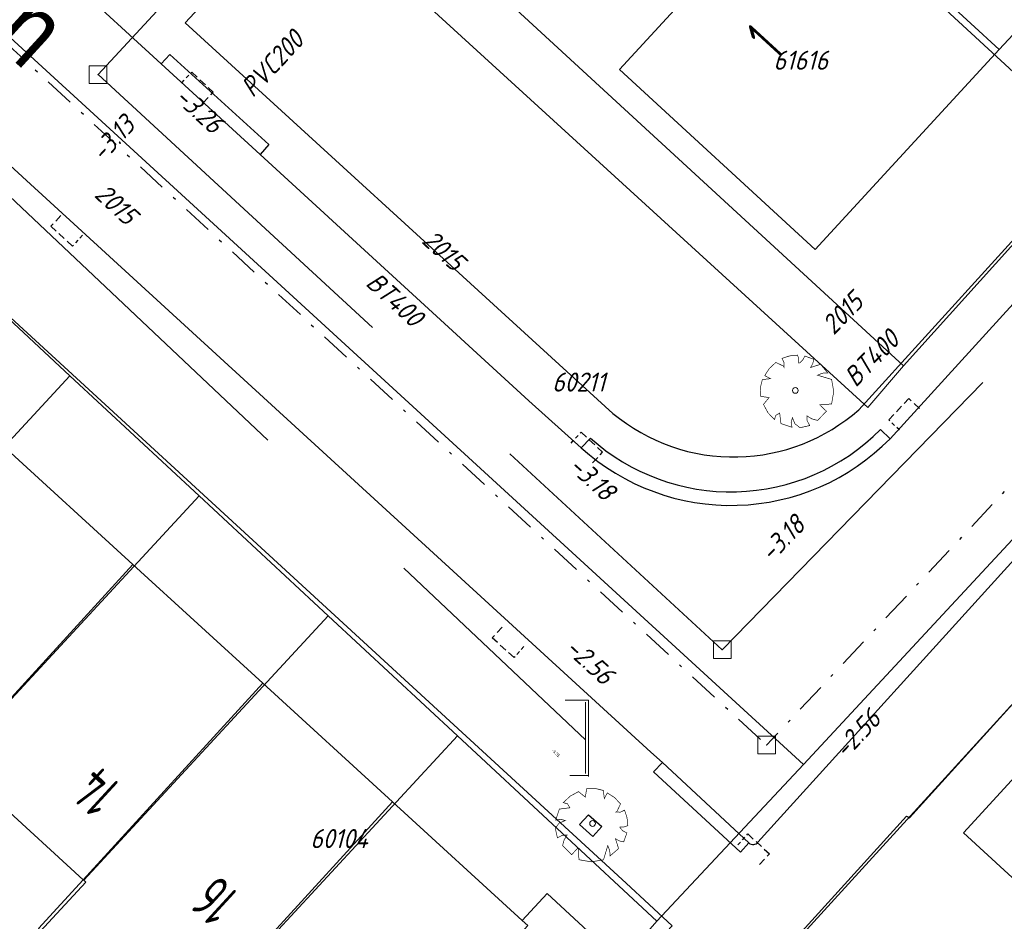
# Model space of a CAD drawing. Header units: metres. Extents: x 111546 to 149831, y 498798 to 507863.
# Tile 164 of 256: x 111850 to 111884, y 501493 to 501524. Entities that reach past the tile are written whole.
import ezdxf
from ezdxf.enums import TextEntityAlignment as Align

# ---------------------------------------------------------------- set-up
doc = ezdxf.new("R2010")
doc.units = ezdxf.units.M
doc.linetypes.add('DASHDOT', pattern=[25.4, 12.7, -6.35, 0, -6.35])
doc.linetypes.add('DASHED', pattern=[19.05, 12.7, -6.35])
doc.layers.add('0-kadastrale percelen', color=253, linetype='AI-KADASTRAAL', lineweight=9)
for name, color, linetype in [('2-bs-Put Hemelwater overstort', 253, 'Continuous'), ('2-bs-Put inspectie', 252, 'Continuous'), ('2-bs-Put inspectie nummer', 252, 'Continuous'), ('2-bs-Put Koppelstuk', 1, 'Continuous'), ('2-bs-Put Koppelstuk  nummer', 253, 'Continuous'), ('2-bs-Streng gemengd  bobtot', 252, 'Continuous'), ('2-bs-Streng persleiding VW', 253, 'Continuous'), ('2-bs-Streng regenwater', 252, 'DASHDOT'), ('2-bs-Streng regenwater  aanlegjaar', 252, 'Continuous'), ('2-bs-Streng regenwater  bobtot', 252, 'Continuous'), ('2-bs-Streng verb vwa', 252, 'DASHED'), ('2-bs-Streng verb vwa aanlegjaar', 252, 'Continuous'), ('2-bs-Streng verb vwa diameter', 252, 'Continuous'), ('2-bs-Streng volgeschuimd', 7, 'DASHED'), ('2-bs-Streng volgeschuimd bob', 3, 'Continuous'), ('2-vw-Streng gemengd diameter', 54, 'Continuous'), ('3-bs-trottoirkolk', 252, 'Continuous'), ('3-vw-HV-304010-Opbreken tegels-opp', 150, 'AI-KADASTRAAL'), ('B01_HOOFDGEBOUW', 1, 'Continuous'), ('B07_TUSSENMUUR', 1, 'Continuous'), ('Default', 10, 'Continuous'), ('Q26_BOOM', 252, 'Continuous'), ('V02_KNTOPENVERH', 252, 'Continuous'), ('V03_KNTTEGELPAD', 252, 'Continuous'), ('V04_KNTOP-INRIT', 252, 'Continuous'), ('Z02_HUISNUMMER', 7, 'Continuous'), ('Z06_STRAATNAAM', 7, 'Continuous')]:
    doc.layers.add(name, color=color, linetype=linetype)
doc.layers.add('3-nw-menggranulaat', color=7, linetype='Continuous', lineweight=13, true_color=0xebebeb)
doc.styles.get("Standard").update_dxf_attribs({"font": 'isocp-ie.shx'})
doc.styles.add('Zaanstad', font='ARIALN.TTF')
doc.linetypes.add('AI-KADASTRAAL', pattern='A,5.5,-2,["K",Standard,S=1.8,R=0,X=0,Y=-0.9],-2,5.5,-2,[5,NLCS.SHX,S=0.75,R=0,X=0,Y=0],-2', length=19)
pattern_1 = [(294.51638, (112010.33835, 501946.37295), (-0.2375469, -0.6359021), [0.4, -0.56]), (294.51638, (112010.27896, 501946.21397), (-0.2375469, -0.6359021), [0.16, -0.8]), (294.51638, (112010.49732, 501946.31356), (-0.2375469, -0.6359021), [0.16, -0.8])]

# ---------------------------------------------------------------- blocks, each defined once
blk = doc.blocks.new('Q26')
at = {"linetype": 'Continuous', "lineweight": 20, "const_width": 0.0225}
blk.add_lwpolyline([(0.757, 0.516), (1.237, 0.371), (1.308, -0.046), (1.235, -0.463), (0.83, -0.494), (1.061, -0.711), (0.757, -1.022), (0.565, -0.971), (0.395, -0.867), (0.404, -1.032), (0.49, -1.198), (0.163, -1.271), (-0.015, -1.136), (-0.097, -0.929), (-0.141, -1.084), (-0.112, -1.255), (-0.489, -1.131), (-0.532, -0.774), (-0.668, -0.854), (-0.707, -0.996), (-0.927, -0.766), (-1.083, -0.479), (-0.894, -0.246), (-1.181, -0.203), (-1.187, 0.104), (-1.122, 0.367), (-0.847, 0.398), (-1.04, 0.503), (-0.879, 0.749), (-0.663, 0.95), (-0.402, 0.826), (-0.388, 0.795), (-0.382, 0.942), (-0.452, 1.088), (-0.194, 1.172), (0.076, 1.199), (0.118, 1.07), (0.119, 0.935), (0.148, 0.935), (0.252, 1.031), (0.325, 1.167), (0.626, 1.059), (0.6, 0.925), (0.525, 0.78), (0.856, 0.885), (1.105, 0.593), (0.924, 0.584)], close=True, dxfattribs=at)
at = {"linetype": 'Continuous', "lineweight": 20}
blk.add_circle((0.001, -0.001), 0.0983, dxfattribs=at)
blk = doc.blocks.new('PUTVNB')
at = {"linetype": 'Continuous', "lineweight": 13}
blk.add_line((-0.008, -0.504), (-0.004, -0.498), dxfattribs=at)
at = {"linetype": 'Continuous', "lineweight": 13, "ltscale": 0.04, "flags": 128}
blk.add_lwpolyline([(-0.5, 0.5), (-0.5, -0.5), (0.5, -0.5), (0.5, 0.5), (-0.5, 0.5)], dxfattribs=at)
at = {"linetype": 'Continuous', "lineweight": 13}
blk.add_point((0, 0), dxfattribs=at)
blk = doc.blocks.new('DICH')
at = {"layer": '2-bs-Put Koppelstuk', "linetype": 'Continuous', "lineweight": 0}
for p, q in [((-0.688, 1.349), (0.098, 1.349)), ((0.098, 1.349), (0.098, -1.25)), ((0, 1.283), (0, -1.151)), ((0.098, -1.222), (-0.533, -1.222))]:
    blk.add_line(p, q, dxfattribs=at)
blk = doc.blocks.new('KOLK_R')
at = {"color": 0, "linetype": 'DASHED', "ltscale": 0.02}
for points in [[(-0.486, 0.11), (-0.598, -0.376)], [(0.376, -0.598), (-0.598, -0.376)]]:
    blk.add_lwpolyline(points, dxfattribs=at)
at = {"color": 0, "linetype": 'DASHED', "ltscale": 0.01}
blk.add_lwpolyline([(0.486, -0.11), (0.376, -0.598)], dxfattribs=at)

msp = doc.modelspace()

# ---------------------------------------------------------------- hatches: boundary and pattern name
at = {"layer": '3-nw-menggranulaat', "ltscale": 0.02}
h = msp.add_hatch(color=256, dxfattribs=at)
h.dxf.hatch_style = 1
edge = h.paths.add_edge_path()
edge.add_arc((112001.698, 501254.9293), 191.0978, 65.157628, 68.54918, ccw=False)
edge.add_arc((112051.5937, 501362.7078), 72.3301, 58.728744, 65.15638, ccw=False)
edge.add_arc((112051.9885, 501363.7727), 71.2153, 53.128423, 58.555518, ccw=False)
edge.add_arc((112109.7502, 501439.076), 23.7066, 230.65127, 256.57782)
edge.add_line((112104.2473, 501416.0169), (112103.2894, 501419.9684))
edge.add_arc((112112.977, 501444.7965), 26.6512, 237.88147, 248.68499, ccw=False)
edge.add_arc((112164.7613, 501522.5479), 120.0615, 234.033446, 236.678612, ccw=False)
edge.add_arc((112059.1446, 501375.1409), 61.2836, 55.054594, 58.728773)
edge.add_arc((112051.5933, 501362.7072), 75.8308, 58.728773, 65.156409)
edge.add_arc((112001.698, 501254.9293), 194.5978, 65.157628, 68.549965)
edge.add_arc((110702.9936, 497927.1044), 3766.8587, 68.6746807, 68.8977944)
edge.add_arc((112177.1944, 501730.1081), 311.9351, 242.796586, 247.770921, ccw=False)
edge.add_arc((112034.708, 501452.9589), 0.305, 164.6922, 247.8295, ccw=False)
edge.add_line((112034.4139, 501453.0394), (112034.5326, 501453.2655))
edge.add_line((112034.5326, 501453.2655), (112031.5168, 501454.8335))
edge.add_line((112031.5168, 501454.8335), (112031.0519, 501453.9907))
edge.add_arc((112030.7892, 501454.1356), 0.3, 231.13017, 331.11964, ccw=False)
edge.add_line((112030.6009, 501453.902), (112028.9217, 501455.2555))
edge.add_arc((112008.6918, 501427.6832), 34.1977, 53.73245, 61.20333)
edge.add_arc((112196.9704, 501771.6456), 357.9235, 232.750083, 241.314196, ccw=False)
edge.add_arc((111980.5292, 501486.9543), 0.3, 141.9463, 226.27403, ccw=False)
edge.add_line((111980.293, 501487.1392), (111980.4168, 501487.2974))
edge.add_line((111980.4168, 501487.2974), (111977.7245, 501489.3714))
edge.add_line((111977.7245, 501489.3714), (111977.5962, 501489.2129))
edge.add_arc((111977.3591, 501489.3967), 0.3, 231.9463, 322.22415, ccw=False)
edge.add_arc((112183.8463, 501755.0102), 336.7335, 231.040572, 232.138425, ccw=False)
edge.add_arc((112182.5932, 501757.506), 337.8959, 220.566267, 231.471905, ccw=False)
edge.add_line((111925.9091, 501537.7631), (111924.814, 501538.9138))
edge.add_line((111924.814, 501538.9138), (111924.2688, 501539.4794))
edge.add_line((111924.2688, 501539.4794), (111923.5727, 501540.1514))
edge.add_line((111923.5727, 501540.1514), (111923.062, 501540.6079))
edge.add_line((111923.062, 501540.6079), (111921.6684, 501541.8303))
edge.add_line((111921.6684, 501541.8303), (111920.9772, 501542.4758))
edge.add_line((111920.9772, 501542.4758), (111919.1418, 501544.1465))
edge.add_line((111919.1418, 501544.1465), (111913.4894, 501549.4428))
edge.add_line((111913.4894, 501549.4428), (111910.022, 501552.7518))
edge.add_arc((111923.8992, 501567.7123), 20.4057, 215.1917, 227.15117, ccw=False)
edge.add_line((111907.2231, 501555.9522), (111906.5301, 501556.9348))
edge.add_line((111906.5301, 501556.9348), (111901.6864, 501564.2844))
edge.add_arc((111902.3519, 501564.7283), 0.8, 131.72399, 213.70598, ccw=False)
edge.add_line((111901.8195, 501565.3254), (111902.7886, 501566.1896))
edge.add_line((111902.7886, 501566.1896), (111900.5994, 501568.6589))
edge.add_line((111900.5994, 501568.6589), (111900.1549, 501568.2625))
edge.add_arc((111899.6225, 501568.8596), 0.8, 216.71707, 311.72399, ccw=False)
edge.add_line((111898.9812, 501568.3813), (111897.54, 501570.3136))
edge.add_arc((111772.2737, 501477.014), 156.1937, 36.679082, 48.164313)
edge.add_line((111876.4543, 501593.3878), (111874.8319, 501591.4998))
edge.add_arc((111771.4048, 501476.2953), 154.8201, 36.700144, 48.083473, ccw=False)
edge.add_line((111895.5355, 501568.8199), (111898.8593, 501564.0338))
edge.add_line((111898.8593, 501564.0338), (111905.3584, 501554.1339))
edge.add_line((111905.3584, 501554.1339), (111906.9046, 501552.4156))
edge.add_line((111906.9046, 501552.4156), (111913.78, 501545.912))
edge.add_arc((111912.8891, 501544.9653), 1.3, -43.26018, 46.73982, ccw=False)
edge.add_line((111913.8359, 501544.0744), (111913.7325, 501543.9646))
edge.add_line((111913.7325, 501543.9646), (111915.8445, 501541.9772))
edge.add_line((111915.8445, 501541.9772), (111915.9441, 501542.0831))
edge.add_arc((111916.8908, 501541.1922), 1.3, 47.69038, 136.73982, ccw=False)
edge.add_line((111917.7659, 501542.1535), (111919.3503, 501540.7113))
edge.add_line((111919.3503, 501540.7113), (111920.0576, 501540.0508))
edge.add_line((111920.0576, 501540.0508), (111921.471, 501538.811))
edge.add_line((111921.471, 501538.811), (111921.9389, 501538.3928))
edge.add_line((111921.9389, 501538.3928), (111922.5707, 501537.7827))
edge.add_line((111922.5707, 501537.7827), (111923.0807, 501537.2536))
edge.add_line((111923.0807, 501537.2536), (111924.129, 501536.1523))
edge.add_arc((112182.606, 501757.5182), 340.3135, 220.57754, 231.46588)
edge.add_arc((112197.293, 501772.0462), 360.8357, 231.07875, 241.303034)
edge.add_arc((112007.7091, 501426.1344), 33.6227, 49.73343, 60.96455, ccw=False)
edge.add_arc((112028.8645, 501451.2589), 0.7839, -83.36949, 42.65398, ccw=False)
edge.add_line((112028.955, 501450.4803), (112031.5441, 501448.28))
edge.add_line((112031.5441, 501448.28), (112031.8857, 501448.6756))
edge.add_arc((112033.171, 501447.5628), 1.7, 62.97169, 139.11462, ccw=False)
edge.add_arc((112177.1547, 501730.0166), 315.3354, 242.989412, 247.77186)
edge.add_arc((110974.1351, 498626.0188), 3013.6949, 68.6444967, 68.9242664, ccw=False)
edge = h.paths.add_edge_path()
edge.add_line((112111.9121, 501441.0392), (112112.1191, 501440.9125))
edge.add_line((112112.1191, 501440.9125), (112110.4333, 501438.1575))
edge.add_line((112110.4333, 501438.1575), (112110.375, 501438.2061))
edge.add_arc((112108.6256, 501435.7054), 3.0518, 55.02503, 92.90173)
edge.add_arc((112109.2258, 501423.8652), 14.9073, 92.90173, 99.23873)
edge.add_arc((112100.3974, 501478.1406), 40.0815, 269.48073, 279.23873, ccw=False)
edge.add_arc((112100.3155, 501469.1003), 31.0408, 252.56044, 269.48073, ccw=False)
edge.add_arc((112170.1164, 501691.2975), 263.9437, 245.240897, 252.560441, ccw=False)
edge.add_line((112059.5757, 501451.6164), (112050.7963, 501455.6654))
edge.add_line((112050.7963, 501455.6654), (112047.4499, 501457.2685))
edge.add_arc((112190.023, 501757.5748), 332.4319, 243.111802, 244.603553, ccw=False)
edge.add_arc((112039.3202, 501460.3675), 0.8, 63.2445, 152.48679)
edge.add_line((112038.6106, 501460.7371), (112037.8612, 501459.2982))
edge.add_line((112037.8612, 501459.2982), (112034.9344, 501460.8226))
edge.add_line((112034.9344, 501460.8226), (112035.6742, 501462.2431))
edge.add_arc((112034.9647, 501462.6126), 0.8, 332.48762, 420.59381)
edge.add_arc((112275.291, 501908.2182), 505.4817, 235.788916, 241.662589, ccw=False)
edge.add_line((111991.0872, 501490.1991), (111991.0604, 501489.3846))
edge.add_line((111991.0604, 501489.3846), (111990.3902, 501488.4659))
edge.add_line((111990.3902, 501488.4659), (111990.2041, 501488.6082))
edge.add_line((111990.2041, 501488.6082), (111990.0793, 501488.4452))
edge.add_line((111990.0793, 501488.4452), (111977.7692, 501497.8639))
edge.add_line((111977.7692, 501497.8639), (111977.565, 501498.0276))
edge.add_line((111977.565, 501498.0276), (111978.095, 501498.6415))
edge.add_line((111978.095, 501498.6415), (111979.39, 501499.3726))
edge.add_arc((111997.1799, 501521.5675), 28.4446, 224.07846, 231.28689, ccw=False)
edge.add_arc((112011.2297, 501537.5601), 49.6925, 220.73376, 226.05653, ccw=False)
edge.add_arc((112004.0606, 501531.3864), 40.2315, 216.40767, 220.73376, ccw=False)
edge.add_arc((111935.6825, 501480.9596), 44.7298, 36.40767, 46.82882)
edge.add_line((111966.2858, 501513.5816), (111959.0785, 501520.3429))
edge.add_arc((111919.1455, 501479.1951), 57.3392, 45.858344, 48.741754)
edge.add_arc((111890.7668, 501446.8448), 100.3729, 48.741754, 56.755786)
edge.add_arc((111976.1671, 501575.8307), 54.3253, 222.88148, 236.00412, ccw=False)
edge.add_arc((112182.606, 501757.5182), 329.3135, 218.703715, 221.603545, ccw=False)
edge.add_line((111925.6131, 501551.6007), (111920.7591, 501557.616))
edge.add_arc((111461.8769, 501177.7845), 595.6885, 39.6156525, 41.2763376)
edge.add_arc((111908.9574, 501570.2273), 0.8, 41.27634, 131.66159)
edge.add_line((111908.4257, 501570.825), (111908.1369, 501570.568))
edge.add_line((111908.1369, 501570.568), (111905.8768, 501573.1081))
edge.add_line((111905.8768, 501573.1081), (111906.175, 501573.3734))
edge.add_arc((111905.6432, 501573.9711), 0.8, 311.66159, 401.75791)
edge.add_arc((111461.8769, 501177.7845), 595.6885, 41.757908, 42.8449809)
edge.add_line((111898.6335, 501582.8629), (111897.607, 501581.9109))
edge.add_line((111897.607, 501581.9109), (111894.0227, 501585.7427))
edge.add_line((111894.0227, 501585.7427), (111895.0401, 501586.7032))
edge.add_arc((111980.691, 501669.1707), 118.899, 222.95778, 223.915217, ccw=False)
edge.add_arc((112803.4011, 502423.9206), 1235.3633, 220.7094983, 222.5739803, ccw=False)
edge.add_line((111866.9632, 501618.1869), (111868.8255, 501619.8336))
edge.add_arc((112774.578, 502398.8635), 1194.6862, 220.6985415, 222.6242771)
edge.add_arc((111460.9003, 501176.9176), 599.4937, 39.6184709, 43.5335799, ccw=False)
edge.add_line((111922.6949, 501559.1981), (111927.5614, 501553.1673))
edge.add_arc((112098.3634, 501688.0234), 217.6223, 218.292712, 220.747944)
edge.add_line((111933.4953, 501545.9742), (111937.5449, 501541.2959))
edge.add_arc((111972.5269, 501571.5771), 46.2676, 220.8802, 236.75579)
edge.add_arc((111890.7668, 501446.8448), 102.8729, 48.741754, 56.755786, ccw=False)
edge.add_arc((111919.1455, 501479.1951), 59.8392, 45.878833, 48.741754, ccw=False)
edge.add_line((111960.8042, 501522.1518), (111967.9962, 501515.4049))
edge.add_arc((111935.6825, 501480.9596), 47.2298, 36.40767, 46.82882, ccw=False)
edge.add_arc((112004.0606, 501531.3864), 37.7315, 216.40767, 220.73376)
edge.add_arc((112011.2297, 501537.5601), 47.1925, 220.73376, 226.10946)
edge.add_arc((111997.1799, 501521.5675), 25.9446, 223.98411, 233.56858)
edge.add_line((111981.7724, 501500.6933), (111991.3844, 501493.8705))
edge.add_arc((112275.291, 501908.2182), 502.2817, 235.581477, 241.662589)
edge.add_line((112036.8764, 501466.1261), (112048.8348, 501460.1532))
edge.add_line((112048.8348, 501460.1532), (112052.1577, 501458.5615))
edge.add_line((112052.1577, 501458.5615), (112060.9159, 501454.5222))
edge.add_arc((112170.1164, 501691.2975), 260.7437, 245.240897, 252.560441)
edge.add_arc((112100.3155, 501469.1003), 27.8408, 252.56044, 257.84744)
edge.add_line((112094.4546, 501441.8834), (112094.9128, 501441.7597))
edge.add_arc((112099.9286, 501461.9459), 20.8, 256.04601, 272.71497)
edge.add_line((112100.9139, 501441.1693), (112103.5978, 501441.3677))
at = {"layer": '3-vw-HV-304010-Opbreken tegels-opp', "ltscale": 0.01}
h = msp.add_hatch(dxfattribs=at)
h.set_pattern_fill('GOST_GLASS', color=256, scale=0.08)
h.set_pattern_definition(pattern_1)
h.paths.add_polyline_path([(111838.2495, 501532.0057), (111850.2498, 501521.0323), (111852.8685, 501523.896), (111840.8681, 501534.8694)], flags=9)
h = msp.add_hatch(dxfattribs=at)
h.set_pattern_fill('GOST_GLASS', color=256, scale=0.08)
h.set_pattern_definition(pattern_1)
h.paths.add_polyline_path([(111875.8764, 501522.0071), (111876.4676, 501522.6515), (111874.9756, 501524.0205), (111874.3843, 501523.3762)], flags=9)
h = msp.add_hatch(dxfattribs=at)
h.set_pattern_fill('GOST_GLASS', color=256, scale=0.08)
h.set_pattern_definition(pattern_1)
h.paths.add_polyline_path([(111853.894, 501497.7099), (111852.6636, 501498.8427), (111851.292, 501497.3529), (111852.5224, 501496.2201)], flags=9)
h = msp.add_hatch(dxfattribs=at)
h.set_pattern_fill('GOST_GLASS', color=256, scale=0.08)
h.set_pattern_definition(pattern_1)
h.paths.add_polyline_path([(111857.9438, 501494.0028), (111856.7256, 501495.1244), (111855.2856, 501493.5603), (111856.5038, 501492.4388)], flags=9)

# ---------------------------------------------------------------- linework, layer by layer
at = {"layer": '0-kadastrale percelen', "ltscale": 0.25}
for p, q in [((111867.943, 501536.681), (111886.753, 501519.303)), ((111880.135, 501511.966), (111886.753, 501519.303)), ((111851.764, 501511.625), (111847.513, 501515.572)), ((111856.159, 501507.541), (111851.764, 501511.625)), ((111860.556, 501503.456), (111856.159, 501507.541)), ((111864.957, 501499.367), (111860.556, 501503.456)), ((111871.742, 501493.062), (111864.957, 501499.367)), ((111876.737, 501498.398), (111871.742, 501493.062))]:
    msp.add_line(p, q, dxfattribs=at)
for points in [[(111744.9519, 501515.5025), (111796.385, 501571.993), (111876.737, 501498.398)], [(111880.135, 501511.966), (111863.552, 501527.227), (111864.147, 501527.912), (111861.807, 501530.083)], [(111859.872, 501527.947), (111878.92, 501510.545), (111880.135, 501511.966)], [(111928.0701, 501347.2014), (111946.006, 501366.74), (111960.269, 501353.47), (112009.909, 501407.777), (111892.147, 501514.974), (111876.737, 501498.398)], [(111834.795, 501493.143), (111843.484, 501502.524), (111843.411, 501502.592), (111851.764, 501511.625)], [(111838.853, 501488.689), (111847.895, 501498.459), (111847.822, 501498.527), (111856.159, 501507.541)], [(111879.557, 501483.464), (111873.447, 501489.047), (111887.547, 501504.51), (111888.914, 501505.544), (111890.643, 501506.051), (111891.94, 501505.995), (111893.255, 501505.619), (111894.08, 501505.096), (111896.696, 501502.769)], [(111843.24, 501484.62), (111852.309, 501494.393), (111852.236, 501494.461), (111860.556, 501503.456)], [(111847.643, 501480.535), (111856.729, 501490.322), (111856.656, 501490.39), (111864.957, 501499.367)], [(111871.742, 501493.062), (111870.533, 501491.668), (111862.173, 501482.593), (111854.638, 501474.047)]]:
    msp.add_lwpolyline(points, dxfattribs=at)
at = {"layer": '2-bs-Streng regenwater', "ltscale": 0.08, "flags": 128}
for points in [[(111827.5291, 501543.3159), (111875.4795, 501499.0547)], [(111891.9064, 501516.5689), (111875.4795, 501499.0547)]]:
    msp.add_lwpolyline(points, dxfattribs=at)
at = {"layer": '2-bs-Streng verb vwa', "flags": 128}
for points in [[(111796.8244, 501573.3439), (111852.7242, 501521.8715)], [(111852.7242, 501521.8715), (111873.9716, 501502.3009)], [(111873.9716, 501502.3009), (111888.8591, 501517.5566)]]:
    msp.add_lwpolyline(points, dxfattribs=at)
at = {"layer": '2-bs-Streng verb vwa', "elevation": 0.35, "flags": 128}
msp.add_lwpolyline([(111859.225, 501528.908), (111852.724, 501521.871)], dxfattribs=at)
at = {"layer": '2-bs-Streng volgeschuimd', "flags": 128}
msp.add_lwpolyline([(111849.2681, 501518.1496), (111869.314, 501499.239)], dxfattribs=at)
at = {"layer": 'B01_HOOFDGEBOUW'}
for p, q in [((111883.397, 501522.723), (111887.116, 501526.767)), ((111853.908, 501505.201), (111849.489, 501509.239)), ((111858.327, 501501.162), (111853.908, 501505.201)), ((111862.745, 501497.124), (111858.327, 501501.162)), ((111847.796, 501498.513), (111852.214, 501494.475)), ((111867.164, 501493.086), (111862.745, 501497.124))]:
    msp.add_line(p, q, dxfattribs=at)
for points in [[(111876.732, 501528.854), (111870.47, 501522.045), (111877.135, 501515.915), (111883.397, 501522.723)], [(111886.746, 501491.89), (111882.185, 501496.072), (111888.314, 501502.756), (111892.934, 501498.547)], [(111852.214, 501494.475), (111850.696, 501492.814), (111855.108, 501488.781), (111856.633, 501490.436)], [(111861.236, 501486.229), (111861.526, 501483.525), (111862.044, 501483.048), (111861.905, 501482.897), (111862.126, 501482.693), (111870.458, 501491.738), (111868.015, 501494.005), (111867.164, 501493.086)]]:
    msp.add_lwpolyline(points, dxfattribs=at)
at = {"layer": 'B07_TUSSENMUUR'}
for p, q in [((111876.732, 501528.854), (111883.397, 501522.723)), ((111853.908, 501505.201), (111847.796, 501498.513)), ((111858.327, 501501.162), (111852.214, 501494.475)), ((111862.745, 501497.124), (111856.633, 501490.436))]:
    msp.add_line(p, q, dxfattribs=at)
msp.add_lwpolyline([(111867.164, 501493.086), (111867.348, 501492.917), (111861.236, 501486.229)], dxfattribs=at)
at = {"layer": 'V02_KNTOPENVERH'}
for p, q in [((111850.285, 501518.271), (111831.537, 501535.426)), ((111850.285, 501518.271), (111831.537, 501535.426)), ((111854.87, 501522.24), (111858.243, 501519.152)), ((111854.87, 501522.24), (111858.243, 501519.152)), ((111879.682, 501509.481), (111891.578, 501522.543)), ((111879.682, 501509.481), (111891.578, 501522.543)), ((111858.243, 501519.152), (111867.385, 501510.774)), ((111858.243, 501519.152), (111867.385, 501510.774)), ((111871.54, 501498.816), (111850.285, 501518.271)), ((111871.54, 501498.816), (111850.285, 501518.271)), ((111867.385, 501510.774), (111869.169, 501509.172)), ((111867.385, 501510.774), (111869.169, 501509.172)), ((111869.169, 501509.172), (111869.48, 501509.505)), ((111869.169, 501509.172), (111869.48, 501509.505)), ((111879.352, 501509.793), (111879.682, 501509.481)), ((111879.352, 501509.793), (111879.682, 501509.481)), ((111875.181, 501495.753), (111885.513, 501507.147)), ((111875.181, 501495.753), (111885.513, 501507.147)), ((111871.54, 501498.816), (111871.938, 501498.461)), ((111871.54, 501498.816), (111871.938, 501498.461)), ((111871.938, 501498.461), (111874.876, 501495.729)), ((111871.938, 501498.461), (111874.876, 501495.729))]:
    msp.add_line(p, q, dxfattribs=at)
msp.add_lwpolyline([(111806.16, 501566.85), (111836.272, 501539.266), (111854.87, 501522.24)], dxfattribs=at)
msp.add_lwpolyline([(111806.16, 501566.85), (111836.272, 501539.266), (111854.87, 501522.24)], dxfattribs=at)
for centre, radius, start, end in [((111874.2621, 501514.8326), 7.1591, 228.08834, 271.50361), ((111874.2621, 501514.8326), 7.1591, 228.08834, 271.50361), ((111874.2673, 501514.8329), 7.1592, 271.46205, 315.25355), ((111874.2673, 501514.8329), 7.1592, 271.46205, 315.25355), ((111874.2617, 501514.8115), 7.5987, 227.91692, 271.64636), ((111874.2617, 501514.8115), 7.5987, 227.91692, 271.64636), ((111874.2669, 501514.8117), 7.5987, 271.60737, 315.45016), ((111874.2669, 501514.8117), 7.5987, 271.60737, 315.45016), ((111875.0205, 501495.8761), 0.2022, 276.08922, 322.50863), ((111875.0205, 501495.8761), 0.2022, 276.08922, 322.50863), ((111875.0158, 501495.8766), 0.2033, 226.55504, 277.40555), ((111875.0158, 501495.8766), 0.2033, 226.55504, 277.40555)]:
    msp.add_arc(centre, radius, start, end, dxfattribs=at)
at = {"layer": 'V03_KNTTEGELPAD'}
msp.add_line((111868.682, 501511.771), (111870.243, 501510.345), dxfattribs=at)
msp.add_line((111868.682, 501511.771), (111870.243, 501510.345), dxfattribs=at)
for points in [[(111870.695, 501494.361), (111847.509, 501515.642), (111847.807, 501515.947), (111829.763, 501532.473), (111828.026, 501530.539)], [(111870.695, 501494.361), (111847.509, 501515.642), (111847.807, 501515.947), (111829.763, 501532.473), (111828.026, 501530.539)], [(111856.3163, 501524.3054), (111855.686, 501523.627), (111868.682, 501511.771)], [(111856.3163, 501524.3054), (111855.686, 501523.627), (111868.682, 501511.771)], [(111878.615, 501510.467), (111890.474, 501523.509), (111891.578, 501522.543)], [(111878.615, 501510.467), (111890.474, 501523.509), (111891.578, 501522.543)], [(111876.685, 501485.944), (111873.351, 501489.05), (111880.244, 501496.642), (111880.342, 501496.582), (111887.709, 501504.706)], [(111876.685, 501485.944), (111873.351, 501489.05), (111880.244, 501496.642), (111880.342, 501496.582), (111887.709, 501504.706)], [(111870.695, 501494.361), (111872.264, 501492.912), (111870.009, 501490.509)], [(111870.695, 501494.361), (111872.264, 501492.912), (111870.009, 501490.509)]]:
    msp.add_lwpolyline(points, dxfattribs=at)
msp.add_lwpolyline([(111869.416, 501496.687), (111869.868, 501496.281), (111869.5673, 501495.9462), (111869.1153, 501496.3522)], close=True, dxfattribs=at)
msp.add_lwpolyline([(111869.416, 501496.687), (111869.868, 501496.281), (111869.5673, 501495.9462), (111869.1153, 501496.3522)], close=True, dxfattribs=at)
for centre, radius, start, end in [((111874.3552, 501515.2886), 6.4303, 230.24569, 271.32642), ((111874.3552, 501515.2886), 6.4303, 230.24569, 271.32642), ((111874.3607, 501515.2883), 6.4299, 271.27666, 311.42465), ((111874.3607, 501515.2883), 6.4299, 271.27666, 311.42465)]:
    msp.add_arc(centre, radius, start, end, dxfattribs=at)
at = {"layer": 'V04_KNTOP-INRIT'}
for points in [[(111854.87, 501522.24), (111855.169, 501522.554), (111858.531, 501519.488), (111858.243, 501519.152)], [(111854.87, 501522.24), (111855.169, 501522.554), (111858.531, 501519.488), (111858.243, 501519.152)], [(111871.938, 501498.461), (111871.632, 501498.143), (111874.586, 501495.414), (111874.876, 501495.729)], [(111871.938, 501498.461), (111871.632, 501498.143), (111874.586, 501495.414), (111874.876, 501495.729)]]:
    msp.add_lwpolyline(points, dxfattribs=at)

# ---------------------------------------------------------------- block references
at = {"layer": '2-bs-Put inspectie', "xscale": 0.6, "yscale": 0.6, "zscale": 0.6}
for p in [(111852.7242, 501521.8715), (111873.9716, 501502.3009), (111875.4795, 501499.0547)]:
    msp.add_blockref('PUTVNB', p, dxfattribs=at)
at = {"layer": '3-bs-trottoirkolk'}
for p, rotation in [((111855.934, 501521.252), 149.4809285), ((111851.823, 501516.74), 330.3700888), ((111880.343, 501510.144), 239.7150217), ((111869.19, 501508.997), 149.9702717), ((111866.844, 501502.74), 330.8329098), ((111874.871, 501495.326), 150.4873594)]:
    msp.add_blockref('KOLK_R', p, dxfattribs=dict(at, rotation=rotation))
at = {"layer": 'Default'}
msp.add_blockref('DICH', (111869.314, 501499.239), dxfattribs=at)
at = {"layer": 'Q26_BOOM'}
msp.add_blockref('Q26', (111876.456, 501511.127), dxfattribs=at)
at = {"layer": 'Q26_BOOM', "rotation": 270}
msp.add_blockref('Q26', (111869.556, 501496.391), dxfattribs=at)
msp.add_blockref('Q26', (111869.556, 501496.391), dxfattribs=at)

# ---------------------------------------------------------------- texts
at = {"layer": '2-bs-Put Hemelwater overstort', "oblique": 15}
for s, rotation, p in [('-3.26', 317.35251, (111855.1455, 501520.8965)), ('-3.18', 45.69964, (111875.7823, 501505.1066))]:
    msp.add_text(s, height=0.65, rotation=rotation, dxfattribs=at).set_placement(p, align=Align.BOTTOM_LEFT)
at = {"layer": '2-bs-Put inspectie nummer', "oblique": 15}
for s, p in [('61616', (111875.7125, 501521.8406)), ('60211', (111868.1787, 501510.8894))]:
    msp.add_text(s, height=0.65, dxfattribs=at).set_placement(p, align=Align.BOTTOM_LEFT)
at = {"layer": '2-bs-Put Koppelstuk  nummer', "oblique": 15}
msp.add_text('60104', height=0.65, dxfattribs=at).set_placement((111859.9459, 501495.3557), align=Align.BOTTOM_LEFT)
at = {"layer": '2-bs-Streng gemengd  bobtot', "oblique": 15}
msp.add_text('-3.13', height=0.65, rotation=47.26729, dxfattribs=at).set_placement((111853.025, 501518.7218), align=Align.BOTTOM_LEFT)
at = {"layer": '2-bs-Streng persleiding VW', "oblique": 15}
msp.add_text('-3.18', height=0.65, rotation=317.35251, dxfattribs=at).set_placement((111868.5589, 501508.3413), align=Align.BOTTOM_LEFT)
at = {"layer": '2-bs-Streng regenwater  aanlegjaar', "oblique": 15}
msp.add_text('2015', height=0.65, rotation=317.29109, dxfattribs=at).set_placement((111852.4268, 501517.5959), align=Align.BOTTOM_LEFT)
at = {"layer": '2-bs-Streng regenwater  bobtot', "oblique": 15}
for rotation, p in [(317.29109, (111868.4391, 501502.1512)), (46.83494, (111878.313, 501498.4213))]:
    msp.add_text('-2.56', height=0.65, rotation=rotation, dxfattribs=at).set_placement(p, align=Align.BOTTOM_LEFT)
at = {"layer": '2-bs-Streng verb vwa aanlegjaar', "oblique": 15}
for rotation, p in [(317.35251, (111863.5725, 501516.0263)), (45.69964, (111877.9018, 501512.8437))]:
    msp.add_text('2015', height=0.65, rotation=rotation, dxfattribs=at).set_placement(p, align=Align.BOTTOM_LEFT)
at = {"layer": '2-bs-Streng verb vwa diameter', "oblique": 15}
for rotation, p in [(317.35251, (111861.663, 501514.5868)), (45.69964, (111878.6514, 501511.0665))]:
    msp.add_text('BT400', height=0.65, rotation=rotation, dxfattribs=at).set_placement(p, align=Align.BOTTOM_LEFT)
at = {"layer": '2-bs-Streng volgeschuimd bob', "style": 'Zaanstad'}
msp.add_text('-3.31', height=0.1, rotation=316.6692, dxfattribs=at).set_placement((111868.1419, 501498.8325), align=Align.BOTTOM_LEFT)
at = {"layer": '2-vw-Streng gemengd diameter', "oblique": 15}
msp.add_text('PVC200', height=0.65, rotation=47.26729, dxfattribs=at).set_placement((111858.1352, 501520.9246), align=Align.BOTTOM_LEFT)
at = {"layer": 'Z02_HUISNUMMER', "linetype": 'DASHDOT'}
for s, rotation, width, p in [('1', 47.46203, 0.665011, (111875.81, 501522.323)), ('14', 137.36464, 0.664964, (111853.578, 501497.644)), ('16', 137.36464, 0.664964, (111857.604, 501493.936))]:
    msp.add_text(s, height=1.5, rotation=rotation, dxfattribs=dict(at, width=width)).set_placement(p)
at = {"layer": 'Z06_STRAATNAAM', "linetype": 'DASHDOT', "style": 'Zaanstad'}
msp.add_text('Oberonlaan', height=2.5, rotation=317.55941, dxfattribs=at).set_placement((111839.192, 501532.078))

doc.saveas('drawing.dxf')
